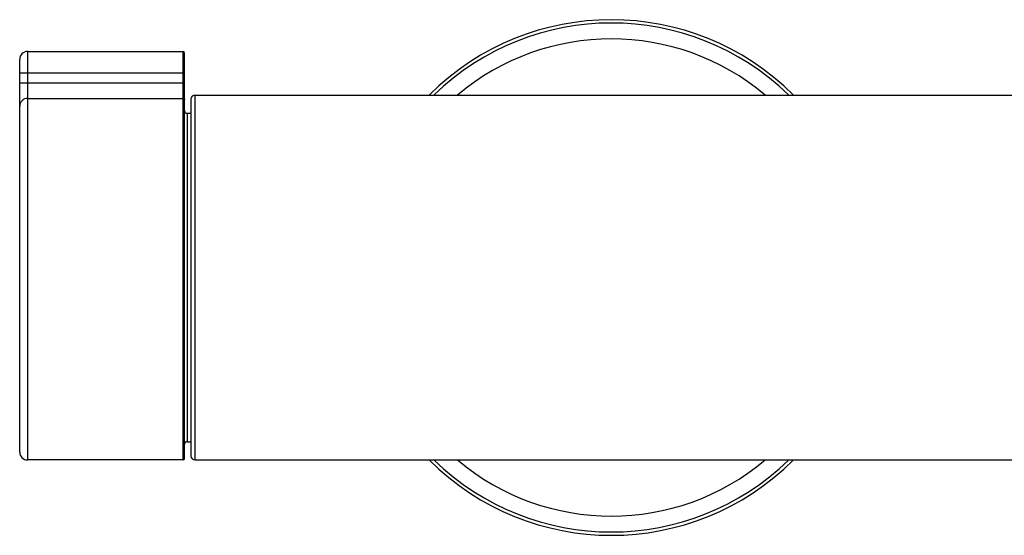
# Model space of a CAD drawing. Header units: millimetres. Extents: x 60 to 667, y -287 to 217.
# Tile 2 of 4: x 60 to 184, y 152 to 217. Entities that reach past the tile are written whole.
import ezdxf

# ---------------------------------------------------------------- set-up
doc = ezdxf.new("R2010")
doc.units = ezdxf.units.MM
doc.header["$LTSCALE"] = 23.1
doc.layers.get('0').update_dxf_attribs({"linetype": 'CONTINUOUS'})

msp = doc.modelspace()

# ---------------------------------------------------------------- linework, layer by layer
at = {"color": 9, "linetype": 'CONTINUOUS'}
for p, q in [((60.92, 213.11), (60.92, 161.61)), ((80.52, 161.61), (80.52, 213.11)), ((80.72, 210.36), (59.92, 210.36)), ((59.92, 209.16), (80.72, 209.16)), ((82.02, 207.61), (82.02, 161.61)), ((60.92, 207.19), (80.52, 207.19)), ((81.02, 205.31), (81.02, 163.91))]:
    msp.add_line(p, q, dxfattribs=at)
at = {"color": 7, "linetype": 'CONTINUOUS'}
for p, q in [((60.92, 213.11), (80.52, 213.11)), ((80.72, 161.81), (80.72, 212.91)), ((59.92, 162.61), (59.92, 212.11)), ((82.02, 207.61), (337.02, 207.61)), ((81.52, 207.11), (81.52, 162.11)), ((81.02, 205.31), (81.52, 205.31)), ((81.02, 163.91), (81.52, 163.91)), ((80.52, 161.61), (60.92, 161.61)), ((82.02, 161.61), (197.45, 161.61))]:
    msp.add_line(p, q, dxfattribs=at)
for centre, radius, start, end in [((134.52, 184.61), 32.5, 45.0511, 134.9489), ((60.92, 212.11), 1, 90, 180), ((80.52, 212.91), 0.2, 0, 90), ((82.02, 207.11), 0.5, 90, 180), ((81.02, 205.61), 0.3, 180, 270), ((81.02, 163.61), 0.3, 90, 180), ((60.92, 162.61), 1, 180, 270), ((80.52, 161.81), 0.2, 270, 360), ((82.02, 162.11), 0.5, 180, 270), ((134.52, 184.61), 32.5, 225.0511, 314.9489)]:
    msp.add_arc(centre, radius, start, end, dxfattribs=at)
at = {"color": 9, "linetype": 'CONTINUOUS'}
for radius, start, end in [(32.08, 45.8304, 134.1696), (30.08, 49.8742, 130.1257), (32.08, 225.8304, 314.1696), (30.08, 229.8742, 310.1257)]:
    msp.add_arc((134.52, 184.61), radius, start, end, dxfattribs=at)
for points, knots in [([(60.92, 207.19), (60.79, 207.19), (60.53, 207.14), (60.2, 206.92), (59.98, 206.6), (59.92, 206.34), (59.92, 206.21)], [0, 0, 0, 0, 0.252119, 0.503002, 0.752127, 1, 1, 1, 1]), ([(80.52, 207.19), (80.57, 207.19), (80.68, 207.15), (80.72, 207.05), (80.72, 207)], [0, 0, 0, 0, 0.503251, 1, 1, 1, 1])]:
    msp.add_open_spline(points, degree=3, knots=knots, dxfattribs=at)

doc.saveas('drawing.dxf')
